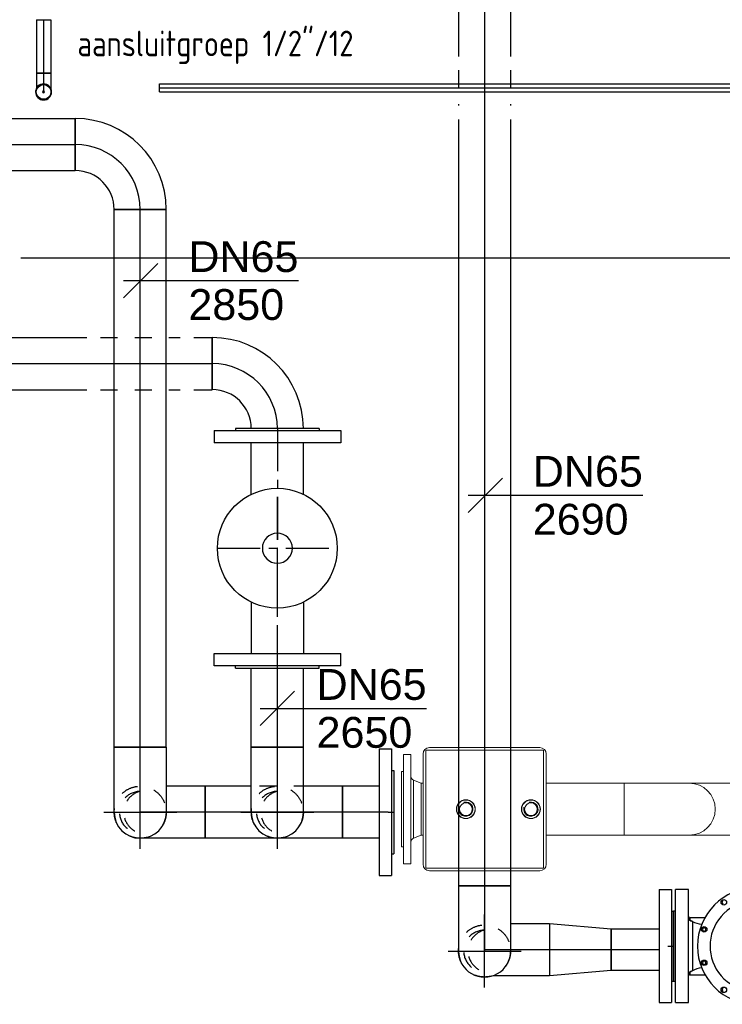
# Model space of a CAD drawing. Extents: x -156717 to 425753, y -51191 to 363295.
# Tile 130 of 256: x 87435 to 88461, y 111188 to 112626. Entities that reach past the tile are written whole.
import ezdxf
from ezdxf.enums import TextEntityAlignment as Align
from ezdxf.lldxf.tags import DXFTag

# ---------------------------------------------------------------- set-up
doc = ezdxf.new("R2010")
doc.units = 0
doc.header["$LTSCALE"] = 50
doc.linetypes.add('CENTER', pattern=[2, 1.25, -0.25, 0.25, -0.25])
doc.linetypes.add('STREEPJES', pattern=[0.1, 0.05, -0.05])
doc.layers.get('0').update_dxf_attribs({"linetype": 'CONTINUOUS'})
for name, color, linetype in [('110599', 7, 'CONTINUOUS'), ('110607', 7, 'CONTINUOUS'), ('110623', 7, 'CONTINUOUS'), ('110625', 7, 'CONTINUOUS'), ('112644', 7, 'CONTINUOUS'), ('112731', 7, 'CONTINUOUS'), ('112732', 7, 'CONTINUOUS'), ('57LB', 4, 'CONTINUOUS'), ('WL541---_D', 111, 'CONTINUOUS'), ('WL541---_HARTLIJN', 8, 'CONTINUOUS'), ('WL561---_AANVOER_D', 20, 'CONTINUOUS'), ('WL561---_AANVOER_HARTLIJ', 8, 'CONTINUOUS'), ('WL561---_CV-D', 2, 'CONTINUOUS'), ('WL561---_RETOUR_D', 21, 'CONTINUOUS'), ('WL561---_RETOUR_HARTLIJN', 8, 'CONTINUOUS'), ('WL570---_TOEVOER', 3, 'CONTINUOUS'), ('WM541---', 1, 'CONTINUOUS'), ('WM561---_AANVOER', 1, 'CONTINUOUS'), ('WM561---_RETOUR', 1, 'CONTINUOUS')]:
    doc.layers.add(name, color=color, linetype=linetype)
doc.styles.add('BURO-018', font='ARIAL.TTF', dxfattribs={"height": 63})
doc.styles.add('BURO-025', font='ARIAL.TTF', dxfattribs={"height": 125})
doc.styles.add('ISO25', font='ISO', dxfattribs={"width": 0.9})
tags = doc.linetypes.add('CENTER2', pattern=[28.575, 19.05, -3.175, 3.175, -3.175]).pattern_tags.tags
tags[10:11] = [DXFTag(74, 4), DXFTag(75, 0), DXFTag(340, '0'), DXFTag(46, 1.0), DXFTag(50, 0.0), DXFTag(44, 0.0), DXFTag(45, 0.0)]
tags[8:9] = [DXFTag(74, 4), DXFTag(75, 0), DXFTag(340, '0'), DXFTag(46, 1.0), DXFTag(50, 0.0), DXFTag(44, 0.0), DXFTag(45, 0.0)]
tags[6:7] = [DXFTag(74, 4), DXFTag(75, 0), DXFTag(340, '0'), DXFTag(46, 1.0), DXFTag(50, 0.0), DXFTag(44, 0.0), DXFTag(45, 0.0)]
tags[4:5] = [DXFTag(74, 4), DXFTag(75, 0), DXFTag(340, '0'), DXFTag(46, 1.0), DXFTag(50, 0.0), DXFTag(44, 0.0), DXFTag(45, 0.0)]

# ---------------------------------------------------------------- blocks, each defined once
blk = doc.blocks.new('HTRASUAHJ')
at = {"color": 7, "linetype": 'Continuous'}
for p, q in [((88709.3, 111801.2), (88709.3, 111966.2)), ((88728.1, 111966.2), (88709.3, 111966.2)), ((88728.1, 111801.2), (88728.1, 111966.2)), ((88778.4, 111950.1), (88776.9, 111947.6)), ((88776.9, 111947.6), (88778.4, 111945.1)), ((88706.3, 111832.7), (88706.3, 111934.7)), ((88709.3, 111934.7), (88706.3, 111934.7)), ((88730.3, 111925.7), (88752.4, 111925.7)), ((88730.3, 111925.7), (88730.3, 111922.1)), ((88734, 111919.8), (88734, 111847.5)), ((88749.7, 111910.6), (88748.2, 111908.1)), ((88748.2, 111908.1), (88749.7, 111905.6)), ((88752.6, 111910.6), (88749.7, 111910.6)), ((88754, 111908.1), (88752.6, 111910.6)), ((88752.6, 111905.6), (88754, 111908.1)), ((88749.7, 111905.6), (88752.6, 111905.6)), ((88749.7, 111861.8), (88748.2, 111859.3)), ((88748.2, 111859.3), (88749.7, 111856.8)), ((88752.6, 111861.8), (88749.7, 111861.8)), ((88749.7, 111856.8), (88752.6, 111856.8)), ((88754, 111859.3), (88752.6, 111861.8)), ((88752.6, 111856.8), (88754, 111859.3)), ((88730.3, 111845.3), (88730.3, 111841.7)), ((88730.3, 111841.7), (88752.4, 111841.7)), ((88706.3, 111832.7), (88709.3, 111832.7)), ((88778.4, 111822.3), (88776.9, 111819.8)), ((88776.9, 111819.8), (88778.4, 111817.3)), ((88709.3, 111801.2), (88728.1, 111801.2))]:
    blk.add_line(p, q, dxfattribs=at)
for centre in [(88779.8, 111947.6), (88751.1, 111908.1), (88751.1, 111859.3), (88779.8, 111819.8)]:
    blk.add_circle(centre, 4, dxfattribs=at)
for centre, radius, start, end in [((88826.3, 111883.7), 85, 90, 270), ((88826.3, 111883.7), 66.5, 57.9361, 302.0639), ((88735.1, 111927.2), 7, 180.0112, 241.8807), ((88767.2, 111986.6), 74.6, 241.6198, 243.5901), ((88751.3, 111950.5), 35.2, 240.5525, 263.7364), ((88751.3, 111817), 35.1, 96.2078, 119.5498), ((88735.1, 111840.2), 7, 117.6734, 179.9569), ((88766.7, 111781.7), 73.4, 116.3845, 118.3601)]:
    blk.add_arc(centre, radius, start, end, dxfattribs=at)
for centre, major_axis, start_param, end_param in [((88735.1, 111926.5), (7, 0), 3.141593, 4.563499), ((88735.1, 111840.9), (-7, 0), 4.861279, 6.283185)]:
    blk.add_ellipse(centre, major_axis=major_axis, ratio=0.961711, start_param=start_param, end_param=end_param, dxfattribs=at)
at = {"layer": '110599', "color": 7, "linetype": 'Continuous', "lineweight": 0, "ltscale": 20}
for p, q in [((88311.9, 112163.7), (88322.9, 112163.7)), ((88311.9, 112163.7), (88311.9, 112003.7)), ((88322.9, 112163.7), (88322.9, 112003.7)), ((88308.9, 112138.7), (88311.9, 112138.7)), ((88308.9, 112138.7), (88308.9, 112028.7)), ((88326.7, 112126.2), (88337.9, 112121.8)), ((88326.7, 112126.2), (88326.7, 112041.2)), ((88337.9, 112121.8), (88340.6, 112121.8)), ((88337.9, 112121.8), (88337.9, 112045.7)), ((88337.9, 112045.7), (88326.7, 112041.2)), ((88340.6, 112045.7), (88337.9, 112045.7)), ((88311.9, 112028.7), (88308.9, 112028.7)), ((88322.9, 112003.7), (88311.9, 112003.7))]:
    blk.add_line(p, q, dxfattribs=at)
for centre, start, end in [((88328.9, 112131.8), 180, 248.3634), ((88328.9, 112035.6), 111.6366, 180)]:
    blk.add_arc(centre, 6, start, end, dxfattribs=at)
at = {"layer": '110607', "color": 7, "linetype": 'Continuous', "lineweight": 0, "ltscale": 20}
for centre, radius in [((88403.1, 112083.7), 13.4), ((88498.1, 112083.7), 13.4), ((88403.1, 112083.7), 9.32), ((88498.1, 112083.7), 9.32)]:
    blk.add_circle(centre, radius, dxfattribs=at)
for centre in [(88403.1, 112083.7), (88498.1, 112083.7)]:
    blk.add_arc(centre, 10.5, 165, 105, dxfattribs=at)
at = {"layer": '110623', "color": 7, "linetype": 'Continuous', "lineweight": 0, "ltscale": 20}
for p, q in [((88511.1, 112173.7), (88350, 112173.7)), ((88340.6, 112164.3), (88340.6, 112003.2)), ((88520.6, 112003.2), (88520.6, 112164.3)), ((88350, 111993.7), (88511.1, 111993.7))]:
    blk.add_line(p, q, dxfattribs=at)
for centre, start, end in [((88350, 112164.3), 90, 180), ((88511.1, 112164.3), 0, 90), ((88350, 112003.2), 180, 270), ((88511.1, 112003.2), 270, 0)]:
    blk.add_arc(centre, 9.45, start, end, dxfattribs=at)
at = {"layer": '110625', "color": 7, "linetype": 'Continuous', "lineweight": 0, "ltscale": 20}
for p, q in [((88634.3, 112121.8), (88729.3, 112121.8)), ((88634.3, 112121.8), (88634.3, 112045.7)), ((88729.3, 112121.8), (88824.3, 112121.8)), ((88729.3, 112045.7), (88634.3, 112045.7)), ((88824.3, 112045.7), (88729.3, 112045.7))]:
    blk.add_line(p, q, dxfattribs=at)
for start, end in [(0, 90), (270, 0)]:
    blk.add_arc((88729.3, 112083.7), 38, start, end, dxfattribs=at)
at = {"layer": '112644', "color": 7, "linetype": 'Continuous', "lineweight": 0, "ltscale": 20}
for p, q in [((88344.6, 112169.7), (88516.6, 112169.7)), ((88344.6, 111997.7), (88344.6, 112169.7)), ((88516.6, 112169.7), (88516.6, 111997.7)), ((88516.6, 111997.7), (88344.6, 111997.7))]:
    blk.add_line(p, q, dxfattribs=at)
for centre in [(88403.1, 112083.7), (88498.1, 112083.7)]:
    blk.add_circle(centre, 13.8, dxfattribs=at)
at = {"layer": '112731', "color": 7, "linetype": 'Continuous', "lineweight": 0, "ltscale": 20}
for p, q in [((88520.6, 112121.8), (88634.3, 112121.8)), ((88634.3, 112045.7), (88634.3, 112121.8)), ((88634.3, 112045.7), (88520.6, 112045.7))]:
    blk.add_line(p, q, dxfattribs=at)
at = {"layer": '112732', "color": 7, "linetype": 'Continuous', "lineweight": 0, "ltscale": 20}
for start, end in [(0, 90), (270, 0)]:
    blk.add_arc((88729.3, 112083.7), 38, start, end, dxfattribs=at)
blk = doc.blocks.new('qe5yghqy')
at = {"layer": 'WL570---_TOEVOER', "color": 8}
blk.add_line((87437, 128766.9), (89687, 128766.9), dxfattribs=at)
blk = doc.blocks.new('*U1347')
at = {"color": 0, "ltscale": 10}
for p, q in [((5.1, 38.1, -2649.9), (296.4, 38.1, -2649.9)), ((452.5, 38.1, -2649.9), (479.6, 38.1, -2649.9)), ((479.6, 38.1, -2649.9), (479.6, -38.1, -2649.9)), ((0, -38.1, -2649.9), (296.4, -38.1, -2649.9)), ((452.5, -38.1, -2649.9), (479.6, -38.1, -2649.9))]:
    blk.add_line(p, q, dxfattribs=at)
at = {"color": 8, "linetype": 'STREEPJES', "ltscale": 10}
for p, q in [((316.4, 38.1, -2649.9), (432.5, 38.1, -2649.9)), ((316.4, -38.1, -2649.9), (432.5, -38.1, -2649.9))]:
    blk.add_line(p, q, dxfattribs=at)
blk.add_arc((0, 0, -2649.9), 38.1, 0.2622, 90, dxfattribs=at)
blk.add_arc((0, 0, -2649.9), 38.1, 0.2622, 90, dxfattribs=at)
at = {"color": 0, "ltscale": 10}
blk.add_arc((0, 0, -2649.9), 38.1, 270, 0.2622, dxfattribs=at)
blk.add_arc((0, 0, -2649.9), 38.1, 270, 0.2622, dxfattribs=at)
at = {"layer": 'WL541---_HARTLIJN', "linetype": 'CENTER2'}
blk.add_line((0, 0, -2649.9), (479.6, 0, -2649.9), dxfattribs=at)
at = {"layer": 'WL541---_D', "color": 2, "style": 'BURO-025'}
blk.add_attdef('POSNR', text='', height=125, dxfattribs=at).set_placement((0, 0), align=Align.MIDDLE)
blk = doc.blocks.new('*U1348')
at = {"color": 0, "ltscale": 10}
for p, q in [((-95, -38.05, -2850.05), (-95, 38.05, -2850.05)), ((38.05, -95, -2850.05), (-38.05, -95, -2850.05))]:
    blk.add_line(p, q, dxfattribs=at)
for radius, start in [(133.05, 0), (56.95, 360)]:
    blk.add_arc((-95, -95, -2850.05), radius, start, 90, dxfattribs=at)
at = {"layer": 'WL561---_RETOUR_HARTLIJN', "linetype": 'CENTER2'}
blk.add_arc((-95, -95, -2850.05), 95, 0, 90, dxfattribs=at)
at = {"layer": 'WL561---_RETOUR_D', "color": 2, "style": 'BURO-025'}
blk.add_attdef('POSNR', text='', height=125, dxfattribs=at).set_placement((0, 0), align=Align.MIDDLE)
blk = doc.blocks.new('*U1349')
at = {"color": 0, "ltscale": 10}
for p, q in [((0, 38.1, -2849.7), (785.3, 38.1, -2849.7)), ((0, -38, -2849.7), (0, 38.1, -2849.7)), ((785.3, 38.1, -2849.7), (785.3, -38, -2849.7)), ((0, -38, -2849.7), (785.3, -38, -2849.7))]:
    blk.add_line(p, q, dxfattribs=at)
at = {"layer": 'WL561---_RETOUR_HARTLIJN', "linetype": 'CENTER2'}
blk.add_line((0, 0, -2849.7), (785.3, 0, -2849.7), dxfattribs=at)
at = {"layer": 'WL561---_RETOUR_D', "color": 2, "style": 'BURO-025'}
blk.add_attdef('POSNR', text='', height=125, dxfattribs=at).set_placement((0, 0), align=Align.MIDDLE)
blk = doc.blocks.new('*U1350')
at = {"color": 0, "ltscale": 10}
for p, q in [((5.1, 38.1, -2850.1), (279.4, 38.1, -2850.1)), ((279.4, 38.1, -2850.1), (279.4, -38.1, -2850.1)), ((0, -38.1, -2850.1), (279.4, -38.1, -2850.1))]:
    blk.add_line(p, q, dxfattribs=at)
at = {"color": 8, "linetype": 'STREEPJES', "ltscale": 10}
blk.add_arc((0, 0, -2850.1), 38.1, 0.2622, 90, dxfattribs=at)
blk.add_arc((0, 0, -2850.1), 38.1, 0.2622, 90, dxfattribs=at)
at = {"color": 0, "ltscale": 10}
blk.add_arc((0, 0, -2850.1), 38.1, 270, 0.2622, dxfattribs=at)
blk.add_arc((0, 0, -2850.1), 38.1, 270, 0.2622, dxfattribs=at)
at = {"layer": 'WL561---_RETOUR_HARTLIJN', "linetype": 'CENTER2'}
blk.add_line((0, 0, -2850.1), (279.4, 0, -2850.1), dxfattribs=at)
at = {"layer": 'WL561---_RETOUR_D', "color": 2, "style": 'BURO-025'}
blk.add_attdef('POSNR', text='', height=125, dxfattribs=at).set_placement((0, 0), align=Align.MIDDLE)
blk = doc.blocks.new('*U1351')
at = {"color": 2, "ltscale": 10}
blk.add_line((1.4, 0, -1383.6), (-1.4, 0, -1383.6), dxfattribs=at)
for radius, start, end in [(11.7, 0, 359.82), (11.7, 155.38, 180), (1.43, 0, 359.82), (11.7, 0, 24.62)]:
    blk.add_arc((0, 0, -1383.6), radius, start, end, dxfattribs=at)
at = {"layer": 'WL561---_RETOUR_HARTLIJN', "linetype": 'CENTER'}
blk.add_circle((0, 0, -1383.6), 0.075, dxfattribs=at)
at = {"layer": 'WL561---_RETOUR_D', "color": 2, "style": 'BURO-025'}
blk.add_attdef('POSNR', text='', height=125, dxfattribs=at).set_placement((0, 0), align=Align.MIDDLE)
blk = doc.blocks.new('*U1352')
at = {"color": 0, "ltscale": 10}
for p, q in [((-27.5, 10.6, -1356.1), (-23.9, 10.6, -1356.1)), ((-27.5, -10.6, -1356.1), (-27.5, 10.6, -1356.1)), ((-23.9, 10.6, -1356.1), (-16.9, 10.6, -1356.1)), ((-16.9, 10.6, -1356.1), (-10.6, 10.6, -1356.1)), ((-10.6, 10.6, -1356.1), (-5.5, 10.6, -1356.1)), ((-5.5, 10.6, -1356.1), (-4.9, 10.6, -1356.1)), ((-27.5, -10.6, -1356.1), (-23.9, -10.6, -1356.1)), ((-23.9, -10.6, -1356.1), (-16.9, -10.6, -1356.1)), ((-16.9, -10.6, -1356.1), (-10.6, -10.6, -1356.1)), ((-10.6, -10.6, -1356.1), (-5.5, -10.6, -1356.1)), ((-5.5, -10.6, -1356.1), (-4.9, -10.6, -1356.1))]:
    blk.add_line(p, q, dxfattribs=at)
blk.add_circle((0, 0, -1356.1), 10.7, dxfattribs=at)
at = {"layer": 'WL561---_RETOUR_HARTLIJN', "linetype": 'CENTER2'}
blk.add_line((-27.5, 0, -1356.1), (0, 0, -1356.1), dxfattribs=at)
at = {"layer": 'WL561---_RETOUR_D', "color": 2, "style": 'BURO-025'}
blk.add_attdef('POSNR', text='', height=125, dxfattribs=at).set_placement((0, 0), align=Align.MIDDLE)
blk = doc.blocks.new('*U1353')
at = {"color": 0, "ltscale": 10}
for p, q in [((0, 10.6, -1356.1), (78.1, 10.6, -1356.1)), ((0, -10.6, -1356.1), (0, 10.6, -1356.1)), ((78.1, 10.6, -1356.1), (78.1, -10.6, -1356.1)), ((0, -10.6, -1356.1), (78.1, -10.6, -1356.1))]:
    blk.add_line(p, q, dxfattribs=at)
at = {"layer": 'WL561---_RETOUR_HARTLIJN', "linetype": 'CENTER2'}
blk.add_line((0, 0, -1356.1), (78.1, 0, -1356.1), dxfattribs=at)
at = {"layer": 'WL561---_RETOUR_D', "color": 2, "style": 'BURO-025'}
blk.add_attdef('POSNR', text='', height=125, dxfattribs=at).set_placement((0, 0), align=Align.MIDDLE)
blk = doc.blocks.new('*U1357')
at = {"color": 0, "ltscale": 10}
for p, q in [((-95, 38.1, -300), (-82.5, 38.1, -300)), ((-95, -38.1, -300), (-95, 38.1, -300)), ((-82.5, 38.1, -300), (-58.3, 38.1, -300)), ((-58.3, 38.1, -300), (-36.7, 38.1, -300)), ((-36.7, 38.1, -300), (-19, 38.1, -300)), ((-19, 38.1, -300), (-6.5, 38.1, -300)), ((-6.5, 38.1, -300), (0, 38.1, -300)), ((-95, -38.1, -300), (-82.5, -38.1, -300)), ((-82.5, -38.1, -300), (-58.3, -38.1, -300)), ((-58.3, -38.1, -300), (-38.1, -38.1, -300))]:
    blk.add_line(p, q, dxfattribs=at)
at = {"layer": 'WL561---_RETOUR_HARTLIJN', "linetype": 'CENTER2'}
blk.add_line((-95, 0, -300), (0, 0, -300), dxfattribs=at)
at = {"layer": 'WL561---_RETOUR_D', "color": 2, "style": 'BURO-025'}
blk.add_attdef('POSNR', text='', height=125, dxfattribs=at).set_placement((0, 0), align=Align.MIDDLE)
blk = doc.blocks.new('*U1358')
at = {"color": 0, "ltscale": 10}
for p, q in [((-38.1, 82.5, -2849.7), (-38.1, 95, -2849.7)), ((-38.1, 95, -2849.7), (38.1, 95, -2849.7)), ((38.1, 82.5, -2849.7), (38.1, 95, -2849.7)), ((-38.1, 58.3, -2849.7), (-38.1, 82.5, -2849.7)), ((38.1, 58.3, -2849.7), (38.1, 82.5, -2849.7)), ((-38.1, 36.7, -2849.7), (-38.1, 58.3, -2849.7)), ((38.1, 36.7, -2849.7), (38.1, 58.3, -2849.7)), ((-38.1, 19, -2849.7), (-38.1, 36.7, -2849.7)), ((38.1, 19, -2849.7), (38.1, 36.7, -2849.7)), ((-38.1, 6.5, -2849.7), (-38.1, 19, -2849.7)), ((38.1, 6.5, -2849.7), (38.1, 19, -2849.7)), ((-38.1, 0, -2849.7), (-38.1, 6.5, -2849.7)), ((38.1, 0, -2849.7), (38.1, 6.5, -2849.7))]:
    blk.add_line(p, q, dxfattribs=at)
blk.add_arc((0, 0, -2849.7), 38.1, 180, 0, dxfattribs=at)
at = {"layer": 'WL561---_RETOUR_HARTLIJN', "linetype": 'CENTER2'}
blk.add_line((0, 0, -2849.7), (0, 95, -2849.7), dxfattribs=at)
at = {"layer": 'WL561---_RETOUR_D', "color": 2, "style": 'BURO-025'}
blk.add_attdef('POSNR', text='', height=125, dxfattribs=at).set_placement((0, 0), align=Align.MIDDLE)
blk = doc.blocks.new('*U1359')
at = {"color": 8, "linetype": 'STREEPJES', "ltscale": 10}
blk.add_circle((0, 0, -395), 38, dxfattribs=at)
blk.add_circle((0, 0, -395), 38, dxfattribs=at)
for centre, radius, start, end in [((0, 0, -395), 30.4, 0, 180), ((0, -7.2, -395), 31.3, 13.3512, 166.6488)]:
    blk.add_arc(centre, radius, start, end, dxfattribs=at)
at = {"layer": 'WL561---_RETOUR_HARTLIJN', "linetype": 'CENTER2'}
for p, q in [((0, 53.3, -395), (0, -53.3, -395)), ((-53.3, 0, -395), (53.3, 0, -395))]:
    blk.add_line(p, q, dxfattribs=at)
blk.add_circle((0, 0, -395), 0.075, dxfattribs=at)
at = {"layer": 'WL561---_RETOUR_D', "color": 2, "style": 'BURO-025'}
blk.add_attdef('POSNR', text='', height=125, dxfattribs=at).set_placement((0, 0), align=Align.MIDDLE)
blk = doc.blocks.new('*U1699')
at = {"color": 8, "linetype": 'STREEPJES', "ltscale": 10}
blk.add_circle((0, 0, -955), 38, dxfattribs=at)
blk.add_circle((0, 0, -955), 38, dxfattribs=at)
for centre, radius, start, end in [((0, 0, -955), 30.4, 0, 180), ((0, -7.2, -955), 31.3, 13.3512, 166.6488)]:
    blk.add_arc(centre, radius, start, end, dxfattribs=at)
at = {"layer": 'WL561---_AANVOER_HARTLIJ', "linetype": 'CENTER2'}
for p, q in [((0, 53.3, -955), (0, -53.3, -955)), ((-53.3, 0, -955), (53.3, 0, -955))]:
    blk.add_line(p, q, dxfattribs=at)
blk.add_circle((0, 0, -955), 0.075, dxfattribs=at)
at = {"layer": 'WL561---_AANVOER_D', "color": 2, "style": 'BURO-025'}
blk.add_attdef('POSNR', text='', height=125, dxfattribs=at).set_placement((0, 0), align=Align.MIDDLE)
blk = doc.blocks.new('*U1700')
at = {"color": 0, "ltscale": 10}
for p, q in [((-95, 38.1, -2690), (-82.5, 38.1, -2690)), ((-95, -38.1, -2690), (-95, 38.1, -2690)), ((-82.5, 38.1, -2690), (-58.3, 38.1, -2690)), ((-58.3, 38.1, -2690), (-36.7, 38.1, -2690)), ((-36.7, 38.1, -2690), (-19, 38.1, -2690)), ((-19, 38.1, -2690), (-6.5, 38.1, -2690)), ((-6.5, 38.1, -2690), (0, 38.1, -2690)), ((-95, -38.1, -2690), (-82.5, -38.1, -2690)), ((-82.5, -38.1, -2690), (-58.3, -38.1, -2690)), ((-58.3, -38.1, -2690), (-36.7, -38.1, -2690)), ((-36.7, -38.1, -2690), (-19, -38.1, -2690)), ((-19, -38.1, -2690), (-6.5, -38.1, -2690)), ((-6.5, -38.1, -2690), (0, -38.1, -2690))]:
    blk.add_line(p, q, dxfattribs=at)
blk.add_arc((0, 0, -2690), 38.1, 270, 90, dxfattribs=at)
at = {"layer": 'WL541---_HARTLIJN', "linetype": 'CENTER2'}
blk.add_line((-95, 0, -2690), (0, 0, -2690), dxfattribs=at)
at = {"layer": 'WL541---_D', "color": 2, "style": 'BURO-025'}
blk.add_attdef('POSNR', text='', height=125, dxfattribs=at).set_placement((0, 0), align=Align.MIDDLE)
blk = doc.blocks.new('*U1701')
at = {"color": 8, "linetype": 'STREEPJES', "ltscale": 10}
for p, q in [((13, 38.1, -300), (161.9, 38.1, -300)), ((13, -38, -300), (199.9, -38, -300))]:
    blk.add_line(p, q, dxfattribs=at)
at = {"color": 0, "ltscale": 10}
for p, q in [((161.9, 38.1, -300), (267.1, 38.1, -300)), ((267.1, 38.1, -300), (267.1, -38, -300)), ((199.9, -38, -300), (267.1, -38, -300))]:
    blk.add_line(p, q, dxfattribs=at)
at = {"layer": 'WL561---_RETOUR_HARTLIJN', "linetype": 'CENTER2'}
blk.add_line((0, 0, -300), (267.1, 0, -300), dxfattribs=at)
at = {"layer": 'WL561---_RETOUR_D', "color": 2, "style": 'BURO-025'}
blk.add_attdef('POSNR', text='', height=125, dxfattribs=at).set_placement((0, 0), align=Align.MIDDLE)
blk = doc.blocks.new('*U1702')
at = {"color": 0, "ltscale": 10}
for p, q in [((13, 38.1, -860), (66.9, 38.1, -860)), ((66.9, 38.1, -860), (66.9, -38, -860)), ((13, -38, -860), (66.9, -38, -860))]:
    blk.add_line(p, q, dxfattribs=at)
at = {"layer": 'WL561---_AANVOER_HARTLIJ', "linetype": 'CENTER2'}
blk.add_line((0, 0, -860), (66.9, 0, -860), dxfattribs=at)
at = {"layer": 'WL561---_AANVOER_D', "color": 2, "style": 'BURO-025'}
blk.add_attdef('POSNR', text='', height=125, dxfattribs=at).set_placement((0, 0), align=Align.MIDDLE)
blk = doc.blocks.new('*U1703')
at = {"color": 0, "ltscale": 10}
for p, q in [((-95, 38.1, -860), (-82.5, 38.1, -860)), ((-95, -38.1, -860), (-95, 38.1, -860)), ((-82.5, 38.1, -860), (-58.3, 38.1, -860)), ((-58.3, 38.1, -860), (-36.7, 38.1, -860)), ((-36.7, 38.1, -860), (-19, 38.1, -860)), ((-19, 38.1, -860), (-6.5, 38.1, -860)), ((-6.5, 38.1, -860), (0, 38.1, -860)), ((-95, -38.1, -860), (-82.5, -38.1, -860)), ((-82.5, -38.1, -860), (-58.3, -38.1, -860)), ((-58.3, -38.1, -860), (-38.1, -38.1, -860))]:
    blk.add_line(p, q, dxfattribs=at)
at = {"layer": 'WL561---_AANVOER_HARTLIJ', "linetype": 'CENTER2'}
blk.add_line((-95, 0, -860), (0, 0, -860), dxfattribs=at)
at = {"layer": 'WL561---_AANVOER_D', "color": 2, "style": 'BURO-025'}
blk.add_attdef('POSNR', text='', height=125, dxfattribs=at).set_placement((0, 0), align=Align.MIDDLE)
blk = doc.blocks.new('*U1704')
at = {"color": 2, "ltscale": 10}
for p, q in [((-21, 92.5, -860), (-3, 92.5, -860)), ((-21, 92.5, -860), (-21, -92.5, -860)), ((-3, 92.5, -860), (-3, -92.5, -860)), ((-3, 61, -860), (0, 61, -860)), ((0, 61, -860), (0, -61, -860)), ((0, 61, -860), (0, -61, -860)), ((-3, -61, -860), (0, -61, -860)), ((-21, -92.5, -860), (-3, -92.5, -860))]:
    blk.add_line(p, q, dxfattribs=at)
at = {"layer": 'WL561---_AANVOER_HARTLIJ', "linetype": 'CENTER'}
blk.add_line((-8, 0, -860), (0, 0, -860), dxfattribs=at)
at = {"layer": 'WL561---_AANVOER_D', "color": 2, "style": 'BURO-025'}
blk.add_attdef('POSNR', text='', height=125, dxfattribs=at).set_placement((0, 0), align=Align.MIDDLE)
at = {"layer": 'WL561---_AANVOER_D', "color": 2, "style": 'BURO-025', "flags": 1}
blk.add_attdef('FABR', text='', height=125, dxfattribs=at).set_placement((0, 0), align=Align.MIDDLE)
blk = doc.blocks.new('*U1705')
at = {"color": 8, "linetype": 'STREEPJES', "ltscale": 10}
for p, q in [((-21, 92.5, -300), (-3, 92.5, -300)), ((-21, 92.5, -300), (-21, -92.5, -300)), ((-3, 92.5, -300), (-3, -92.5, -300)), ((-3, 61, -300), (0, 61, -300)), ((0, 61, -300), (0, -61, -300)), ((0, 61, -300), (0, -61, -300)), ((-3, -61, -300), (0, -61, -300)), ((-21, -92.5, -300), (-3, -92.5, -300))]:
    blk.add_line(p, q, dxfattribs=at)
at = {"layer": 'WL561---_RETOUR_HARTLIJN', "linetype": 'CENTER'}
blk.add_line((-8, 0, -300), (0, 0, -300), dxfattribs=at)
at = {"layer": 'WL561---_RETOUR_D', "color": 2, "style": 'BURO-025'}
blk.add_attdef('POSNR', text='', height=125, dxfattribs=at).set_placement((0, 0), align=Align.MIDDLE)
at = {"layer": 'WL561---_RETOUR_D', "color": 2, "style": 'BURO-025', "flags": 1}
blk.add_attdef('FABR', text='', height=125, dxfattribs=at).set_placement((0, 0), align=Align.MIDDLE)
blk = doc.blocks.new('*U1706')
at = {"color": 2, "ltscale": 10}
for p, q in [((-172, 92.5, -2766), (-154, 92.5, -2766)), ((-172, -92.5, -2766), (-172, 92.5, -2766)), ((-154, 92.5, -2766), (-154, -92.5, -2766)), ((172, 92.5, -2766), (154, 92.5, -2766)), ((154, -92.5, -2766), (154, 92.5, -2766)), ((172, 92.5, -2766), (172, -92.5, -2766)), ((-175, 61, -2766), (-172, 61, -2766)), ((-175, 61, -2766), (-175, -61, -2766)), ((175, 61, -2766), (172, 61, -2766)), ((175, -61, -2766), (175, 61, -2766)), ((-78.8, 38.1, -2766), (-154, 38.1, -2766)), ((78.8, 38.1, -2766), (154, 38.1, -2766)), ((-78.8, -38, -2766), (-154, -38, -2766)), ((78.8, -38, -2766), (154, -38, -2766)), ((-175, -61, -2766), (-172, -61, -2766)), ((175, -61, -2766), (172, -61, -2766)), ((-172, -92.5, -2766), (-154, -92.5, -2766)), ((172, -92.5, -2766), (154, -92.5, -2766))]:
    blk.add_line(p, q, dxfattribs=at)
blk.add_circle((0, 0, -2766), 87.5, dxfattribs=at)
blk.add_circle((0, 0, -2766), 87.5, dxfattribs=at)
for start in [270.18, 90]:
    blk.add_arc((0, 0, -2766), 21.9, start, 270, dxfattribs=at)
at = {"layer": 'WL561---_AANVOER_HARTLIJ', "linetype": 'CENTER'}
for p, q in [((0, 87.5, -2766), (0, -87.5, -2766)), ((-175, 0, -2766), (0, 0, -2766)), ((-87.5, 0, -2766), (87.5, 0, -2766)), ((175, 0, -2766), (0, 0, -2766))]:
    blk.add_line(p, q, dxfattribs=at)
blk.add_circle((0, 0, -2766), 0.075, dxfattribs=at)
at = {"layer": 'WL561---_AANVOER_D', "color": 2, "style": 'BURO-025'}
blk.add_attdef('POSNR', text='', height=125, dxfattribs=at).set_placement((0, 0), align=Align.MIDDLE)
at = {"layer": 'WL561---_AANVOER_D', "color": 2, "style": 'BURO-025', "flags": 1}
for tag in ['TYPE', 'FABR']:
    blk.add_attdef(tag, text='', height=125, dxfattribs=at).set_placement((0, 0), align=Align.MIDDLE)
blk = doc.blocks.new('*U1707')
at = {"color": 0, "ltscale": 10}
blk.add_line((-95, -38.05, -2649.87), (-95, 38.05, -2649.87), dxfattribs=at)
for radius, start in [(133.05, 0.14565), (56.95, 0.34029)]:
    blk.add_arc((-95, -95, -2649.87), radius, start, 90, dxfattribs=at)
at = {"layer": 'WL561---_AANVOER_HARTLIJ', "linetype": 'CENTER2'}
blk.add_arc((-95, -95, -2649.87), 95, 0, 90, dxfattribs=at)
at = {"layer": 'WL561---_AANVOER_D', "color": 2, "style": 'BURO-025'}
blk.add_attdef('POSNR', text='', height=125, dxfattribs=at).set_placement((0, 0), align=Align.MIDDLE)
blk = doc.blocks.new('*U1708')
at = {"color": 0, "ltscale": 10}
for p, q in [((-38.1, 82.5, -2650), (-38.1, 95, -2650)), ((-38.1, 95, -2650), (38.1, 95, -2650)), ((38.1, 82.5, -2650), (38.1, 95, -2650)), ((-38.1, 58.3, -2650), (-38.1, 82.5, -2650)), ((38.1, 58.3, -2650), (38.1, 82.5, -2650)), ((-38.1, 36.7, -2650), (-38.1, 58.3, -2650)), ((38.1, 36.7, -2650), (38.1, 58.3, -2650)), ((-38.1, 19, -2650), (-38.1, 36.7, -2650)), ((38.1, 19, -2650), (38.1, 36.7, -2650)), ((-38.1, 6.5, -2650), (-38.1, 19, -2650)), ((38.1, 6.5, -2650), (38.1, 19, -2650)), ((-38.1, 0, -2650), (-38.1, 6.5, -2650)), ((38.1, 0, -2650), (38.1, 6.5, -2650))]:
    blk.add_line(p, q, dxfattribs=at)
blk.add_arc((0, 0, -2650), 38.1, 180, 0, dxfattribs=at)
at = {"layer": 'WL561---_AANVOER_HARTLIJ', "linetype": 'CENTER2'}
blk.add_line((0, 0, -2650), (0, 95, -2650), dxfattribs=at)
at = {"layer": 'WL561---_AANVOER_D', "color": 2, "style": 'BURO-025'}
blk.add_attdef('POSNR', text='', height=125, dxfattribs=at).set_placement((0, 0), align=Align.MIDDLE)
blk = doc.blocks.new('*U1709')
at = {"color": 0, "ltscale": 10}
for p, q in [((0, 38.1, -2650), (115.6, 38.1, -2650)), ((0, -38, -2650), (0, 38.1, -2650)), ((0, -38, -2650), (115.6, -38, -2650))]:
    blk.add_line(p, q, dxfattribs=at)
at = {"layer": 'WL561---_AANVOER_HARTLIJ', "linetype": 'CENTER2'}
blk.add_line((0, 0, -2650), (115.6, 0, -2650), dxfattribs=at)
at = {"layer": 'WL561---_AANVOER_D', "color": 2, "style": 'BURO-025'}
blk.add_attdef('POSNR', text='', height=125, dxfattribs=at).set_placement((0, 0), align=Align.MIDDLE)
blk = doc.blocks.new('*U1711')
at = {"color": 0, "ltscale": 10}
for p, q in [((0, 38.1, -2690), (76.2, 38.1, -2690)), ((0, -38.1, -2690), (0, 38.1, -2690)), ((168.2, 38.1, -2690), (1288, 38.1, -2690)), ((1288, 38.1, -2690), (1288, -38.1, -2690)), ((0, -38.1, -2690), (76.2, -38.1, -2690)), ((168.2, -38.1, -2690), (1288, -38.1, -2690))]:
    blk.add_line(p, q, dxfattribs=at)
at = {"color": 8, "linetype": 'STREEPJES', "ltscale": 10}
for p, q in [((96.2, 38.1, -2690), (148.2, 38.1, -2690)), ((96.2, -38.1, -2690), (148.2, -38.1, -2690))]:
    blk.add_line(p, q, dxfattribs=at)
at = {"layer": 'WL541---_HARTLIJN', "linetype": 'CENTER2'}
blk.add_line((0, 0, -2690), (1288, 0, -2690), dxfattribs=at)
at = {"layer": 'WL541---_D', "color": 2, "style": 'BURO-025'}
blk.add_attdef('POSNR', text='', height=125, dxfattribs=at).set_placement((0, 0), align=Align.MIDDLE)
blk = doc.blocks.new('*U1713')
at = {"color": 8, "linetype": 'STREEPJES', "ltscale": 10}
blk.add_circle((0, 0, -2595), 38, dxfattribs=at)
blk.add_circle((0, 0, -2595), 38, dxfattribs=at)
for centre, radius, start, end in [((0, 0, -2595), 30.4, 180, 0), ((0, 7.2, -2595), 31.3, 193.3512, 346.6488)]:
    blk.add_arc(centre, radius, start, end, dxfattribs=at)
at = {"layer": 'WL561---_RETOUR_HARTLIJN', "linetype": 'CENTER2'}
for p, q in [((0, -53.3, -2595), (0, 53.3, -2595)), ((53.3, 0, -2595), (-53.3, 0, -2595))]:
    blk.add_line(p, q, dxfattribs=at)
blk.add_circle((0, 0, -2595), 0.075, dxfattribs=at)
at = {"layer": 'WL561---_RETOUR_D', "color": 2, "style": 'BURO-025'}
blk.add_attdef('POSNR', text='', height=125, dxfattribs=at).set_placement((0, 0), align=Align.MIDDLE)
blk = doc.blocks.new('*U1714')
at = {"color": 2, "ltscale": 10}
for p, q in [((-21, 82.5, -368), (-3, 82.5, -368)), ((-21, 82.5, -368), (-21, -82.5, -368)), ((-3, 82.5, -368), (-3, -82.5, -368)), ((-3, 51, -368), (0, 51, -368)), ((0, 51, -368), (0, -51, -368)), ((0, 51, -368), (0, -51, -368)), ((-3, -51, -368), (0, -51, -368)), ((-21, -82.5, -368), (-3, -82.5, -368))]:
    blk.add_line(p, q, dxfattribs=at)
at = {"layer": 'WL541---_HARTLIJN', "linetype": 'CENTER'}
blk.add_line((-8, 0, -368), (0, 0, -368), dxfattribs=at)
at = {"layer": 'WL541---_D', "color": 2, "style": 'BURO-025'}
blk.add_attdef('POSNR', text='', height=125, dxfattribs=at).set_placement((0, 0), align=Align.MIDDLE)
at = {"layer": 'WL541---_D', "color": 2, "style": 'BURO-025', "flags": 1}
blk.add_attdef('FABR', text='', height=125, dxfattribs=at).set_placement((0, 0), align=Align.MIDDLE)
blk = doc.blocks.new('*U1715')
at = {"color": 0, "ltscale": 10}
for p, q in [((0, 30.1, -368), (69.9, 30.1, -368)), ((0, -30.1, -368), (0, 30.1, -368)), ((0, -30.1, -368), (69.9, -30.1, -368))]:
    blk.add_line(p, q, dxfattribs=at)
at = {"layer": 'WL541---_HARTLIJN', "linetype": 'CENTER2'}
blk.add_line((0, 0, -368), (69.9, 0, -368), dxfattribs=at)
at = {"layer": 'WL541---_D', "color": 2, "style": 'BURO-025'}
blk.add_attdef('POSNR', text='', height=125, dxfattribs=at).set_placement((0, 0), align=Align.MIDDLE)
blk = doc.blocks.new('*U1716')
at = {"color": 0, "ltscale": 10}
for p, q in [((0, 38.05, -368), (90, 30.15, -368)), ((0, 38.05, -368), (0, -38.05, -368)), ((90, 30.15, -368), (90, -30.15, -368)), ((0, -38.05, -368), (90, -30.15, -368))]:
    blk.add_line(p, q, dxfattribs=at)
at = {"layer": 'WL541---_HARTLIJN', "linetype": 'CENTER2'}
blk.add_line((0, 0, -368), (90, 0, -368), dxfattribs=at)
for centre in [(0, 0, -368), (90, 0, -368)]:
    blk.add_circle(centre, 0.075, dxfattribs=at)
at = {"layer": 'WL541---_D', "color": 2, "style": 'BURO-025'}
blk.add_attdef('POSNR', text='', height=125, dxfattribs=at).set_placement((0, 0), align=Align.MIDDLE)
blk = doc.blocks.new('*U1717')
at = {"color": 0, "ltscale": 10}
for p, q in [((-38.1, 82.5, -368), (-38.1, 95, -368)), ((-38.1, 95, -368), (38.1, 95, -368)), ((38.1, 82.5, -368), (38.1, 95, -368)), ((-38.1, 58.3, -368), (-38.1, 82.5, -368)), ((38.1, 58.3, -368), (38.1, 82.5, -368)), ((-38.1, 38.1, -368), (-38.1, 58.3, -368)), ((38.1, 36.7, -368), (38.1, 58.3, -368)), ((38.1, 19, -368), (38.1, 36.7, -368)), ((38.1, 12.7, -368), (38.1, 19, -368))]:
    blk.add_line(p, q, dxfattribs=at)
at = {"layer": 'WL541---_HARTLIJN', "linetype": 'CENTER2'}
blk.add_line((0, 0, -368), (0, 95, -368), dxfattribs=at)
at = {"layer": 'WL541---_D', "color": 2, "style": 'BURO-025'}
blk.add_attdef('POSNR', text='', height=125, dxfattribs=at).set_placement((0, 0), align=Align.MIDDLE)
blk = doc.blocks.new('*U1723')
at = {"color": 0, "ltscale": 10}
for p, q in [((0, 6, -2800), (2587, 6, -2800)), ((0, -6, -2800), (0, 6, -2800)), ((0, -6, -2800), (2587, -6, -2800))]:
    blk.add_line(p, q, dxfattribs=at)
at = {"layer": 'WL561---_RETOUR_HARTLIJN', "linetype": 'CENTER2'}
blk.add_line((0, 0, -2800), (2595, 0, -2800), dxfattribs=at)
at = {"layer": 'WL561---_RETOUR_D', "color": 2, "style": 'BURO-025'}
blk.add_attdef('POSNR', text='', height=125, dxfattribs=at).set_placement((0, 0), align=Align.MIDDLE)
blk = doc.blocks.new('*U1866')
at = {"layer": 'WM541---', "color": 0, "ltscale": 10}
for p, q in [((-50, -50), (50, 50)), ((-50, 0), (459.7, 0))]:
    blk.add_line(p, q, dxfattribs=at)
at = {"layer": 'WM541---', "color": 0, "style": 'BURO-018'}
for s, p in [('DN65', (138.3, 25)), ('2690', (138.3, -115))]:
    blk.add_text(s, height=90, dxfattribs=at).set_placement(p)
blk = doc.blocks.new('*U1867')
at = {"layer": 'WM561---_RETOUR', "color": 0, "ltscale": 10}
for p, q in [((-50, -50), (50, 50)), ((-50, 0), (461.1, 0))]:
    blk.add_line(p, q, dxfattribs=at)
at = {"layer": 'WM561---_RETOUR', "color": 0, "style": 'BURO-018'}
for s, p in [('DN65', (139.6, 25)), ('2850', (139.6, -115))]:
    blk.add_text(s, height=90, dxfattribs=at).set_placement(p)
blk = doc.blocks.new('*U1868')
at = {"layer": 'WM561---_AANVOER', "color": 0, "ltscale": 10}
for p, q in [((-50, -50), (50, 50)), ((-50, 0), (436.2, 0))]:
    blk.add_line(p, q, dxfattribs=at)
at = {"layer": 'WM561---_AANVOER', "color": 0, "style": 'BURO-018'}
for s, p in [('DN65', (114.8, 25)), ('2650', (114.8, -115))]:
    blk.add_text(s, height=90, dxfattribs=at).set_placement(p)

msp = doc.modelspace()

# ---------------------------------------------------------------- block references
at = {"layer": 'WL541---_D', "rotation": 270}
for name, p in [('*U1711', (88114.07974, 112648.81059, 2690)), ('*U1700', (88114.07974, 111265.81072, 2690)), ('*U1713', (88114.07974, 111265.81072, 2595)), ('*U1717', (88114.07974, 111267.98933, 368))]:
    msp.add_blockref(name, p, dxfattribs=at)
at = {"layer": 'WL541---_D'}
for name, p in [('*U1714', (88389.96446, 111272.95208, 368)), ('*U1716', (88209.07974, 111267.98933, 368)), ('*U1715', (88299.07974, 111267.98933, 368))]:
    msp.add_blockref(name, p, dxfattribs=at)
at = {"layer": 'WL561---_AANVOER_D'}
for name, p in [('*U1347', (87236.88149, 112123.81059, 2649.87452)), ('*U1707', (87811.523, 112123.81059, 2649.87452)), ('*U1708', (87811.523, 111468.51946, 2650)), ('*U1704', (87981.40848, 111468.51946, 860))]:
    msp.add_blockref(name, p, dxfattribs=at)
for name, p, rotation in [('*U1706', (87811.523, 111854.14882, 2766), 90), ('*U1709', (87811.523, 111563.51946, 2650), 90), ('*U1699', (87811.523, 111468.51946, 955), 90), ('*U1703', (87811.523, 111468.51946, 860), 180), ('*U1702', (87973.40848, 111468.51946, 860), 180)]:
    msp.add_blockref(name, p, dxfattribs=dict(at, rotation=rotation))
at = {"layer": 'WL561---_CV-D'}
msp.add_blockref('HTRASUAHJ', (-316.30072, -610.72494), dxfattribs=at)
at = {"layer": 'WL561---_RETOUR_D'}
for name, p, rotation in [('*U1353', (87470.20209, 112626.17078, 1356.10658), 270), ('*U1352', (87470.20209, 112520.59618, 1356.10658), 270), ('*U1349', (87611.32804, 111563.51946, 2849.74338), 90), ('*U1359', (87611.32804, 111468.51946, 395), 90), ('*U1357', (87611.32804, 111468.51946, 300), 180), ('*U1701', (87973.40848, 111468.51946, 300), 180)]:
    msp.add_blockref(name, p, dxfattribs=dict(at, rotation=rotation))
for name, p in [('*U1351', (87470.20209, 112520.59618, 1383.60658)), ('*U1723', (87639.23378, 112526.59618, 2800)), ('*U1350', (87236.88149, 112443.81059, 2850.05)), ('*U1348', (87611.32804, 112443.81059, 2850.05)), ('*U1358', (87611.32804, 111468.51946, 2849.74338)), ('*U1705', (87981.40848, 111468.51946, 300))]:
    msp.add_blockref(name, p, dxfattribs=at)
at = {"layer": 'WL570---_TOEVOER', "color": 1}
msp.add_blockref('qe5yghqy', (0, -16488.6282), dxfattribs=at)
at = {"layer": 'WM541---', "xscale": 0.5, "yscale": 0.5, "zscale": 0.5}
msp.add_blockref('*U1866', (88115.40311, 111931.51795, 1345), dxfattribs=at)
at = {"layer": 'WM561---_AANVOER', "xscale": 0.5, "yscale": 0.5, "zscale": 0.5}
msp.add_blockref('*U1868', (87811.40726, 111620.17649, 1325), dxfattribs=at)
at = {"layer": 'WM561---_RETOUR', "xscale": 0.5, "yscale": 0.5, "zscale": 0.5}
msp.add_blockref('*U1867', (87611.79794, 112245.11635, 1424.87169), dxfattribs=at)

# ---------------------------------------------------------------- texts
at = {"layer": '57LB', "color": 2, "linetype": 'Continuous', "style": 'ISO25', "width": 0.9}
msp.add_text('aansluitgroep 1/2"/12', height=37.5, dxfattribs=at).set_placement((87519.53343, 112572.73142))

doc.saveas('drawing.dxf')
